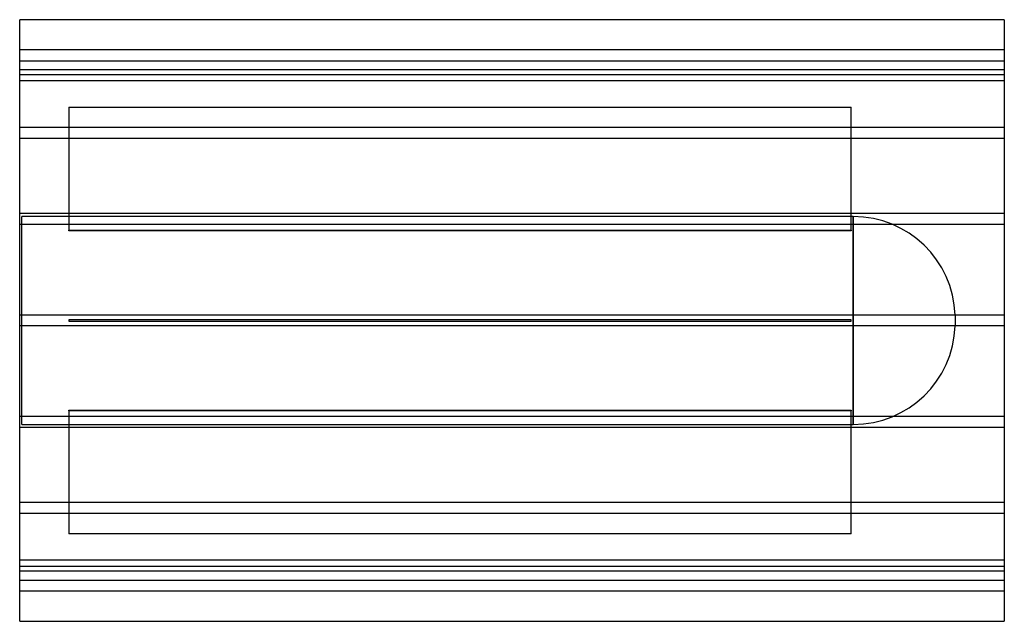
# Model space of a CAD drawing. Header units: millimetres. Extents: x -900 to 900, y -550 to 550.
import ezdxf

# ---------------------------------------------------------------- set-up
doc = ezdxf.new("R2010")
doc.units = ezdxf.units.MM
doc.layers.add('HIDDEN', color=7, linetype='Continuous')
doc.layers.add('THICK', color=7, linetype='Continuous')

msp = doc.modelspace()

# ---------------------------------------------------------------- linework, layer by layer
at = {"layer": 'HIDDEN'}
for p, q in [((900, 495), (-900, 495)), ((-900, 475), (900, 475)), ((900, 458.1), (-900, 458.1)), ((900, 458.1), (-900, 458.1)), ((-900, 450), (900, 450)), ((900, 438.1), (-900, 438.1)), ((900, 438.1), (-900, 438.1)), ((-810, 390.2), (620, 390.2)), ((-810, 390.2), (-810, 165)), ((620, 389.2), (-810, 389.2)), ((620, 165), (620, 390.2)), ((900, 352.9), (-900, 352.9)), ((900, 352.9), (-900, 352.9)), ((900, 332.9), (-900, 332.9)), ((900, 332.9), (-900, 332.9)), ((900, 195.6), (-900, 195.6)), ((900, 195.6), (-900, 195.6)), ((623.9, 190), (-896, 190)), ((-896, -190), (-896, 190)), ((623.9, 0), (623.9, 190)), ((623.9, 190), (623.9, -190)), ((900, 175.6), (-900, 175.6)), ((900, 175.6), (-900, 175.6)), ((-810, 165), (620, 165)), ((-810, 164), (-810, 165)), ((620, 164), (-810, 164)), ((620, 165), (620, 164)), ((900, 10), (-900, 10)), ((900, 10), (-900, 10)), ((-810, 1), (-810, 1)), ((-810, 1), (-810, -1)), ((620, 1), (-810, 1)), ((620, 1), (620, 1)), ((620, -1), (620, 1)), ((810, 9.9), (810, -9.9)), ((900, -10), (-900, -10)), ((900, -10), (-900, -10)), ((-810, -1), (-810, -1)), ((-810, -1), (620, -1)), ((620, -1), (620, -1)), ((623.9, -190), (623.9, 0)), ((900, -175.6), (-900, -175.6)), ((900, -175.6), (-900, -175.6)), ((-810, -165), (-810, -164)), ((-810, -164), (620, -164)), ((620, -165), (-810, -165)), ((-810, -165), (-810, -390.2)), ((620, -164), (620, -165)), ((620, -390.2), (620, -165)), ((900, -195.6), (-900, -195.6)), ((900, -195.6), (-900, -195.6)), ((-896, -190), (623.9, -190)), ((900, -332.9), (-900, -332.9)), ((900, -332.9), (-900, -332.9)), ((900, -352.9), (-900, -352.9)), ((900, -352.9), (-900, -352.9)), ((-810, -389.2), (620, -389.2)), ((620, -390.2), (-810, -390.2)), ((900, -438.1), (-900, -438.1)), ((900, -438.1), (-900, -438.1)), ((900, -450), (-900, -450)), ((900, -458.1), (-900, -458.1)), ((900, -458.1), (-900, -458.1)), ((-900, -475), (900, -475)), ((900, -495), (-900, -495))]:
    msp.add_line(p, q, dxfattribs=at)
for centre, start, end in [((623.9, 3.8), 1.8779, 90), ((623.9, -3.8), 270, 358.1221)]:
    msp.add_arc(centre, 186.2, start, end, dxfattribs=at)
at = {"layer": 'THICK'}
for p, q in [((900, 550), (-900, 550)), ((-900, -550), (-900, 550)), ((900, 550), (900, -550)), ((-900, -550), (900, -550))]:
    msp.add_line(p, q, dxfattribs=at)

doc.saveas('drawing.dxf')
